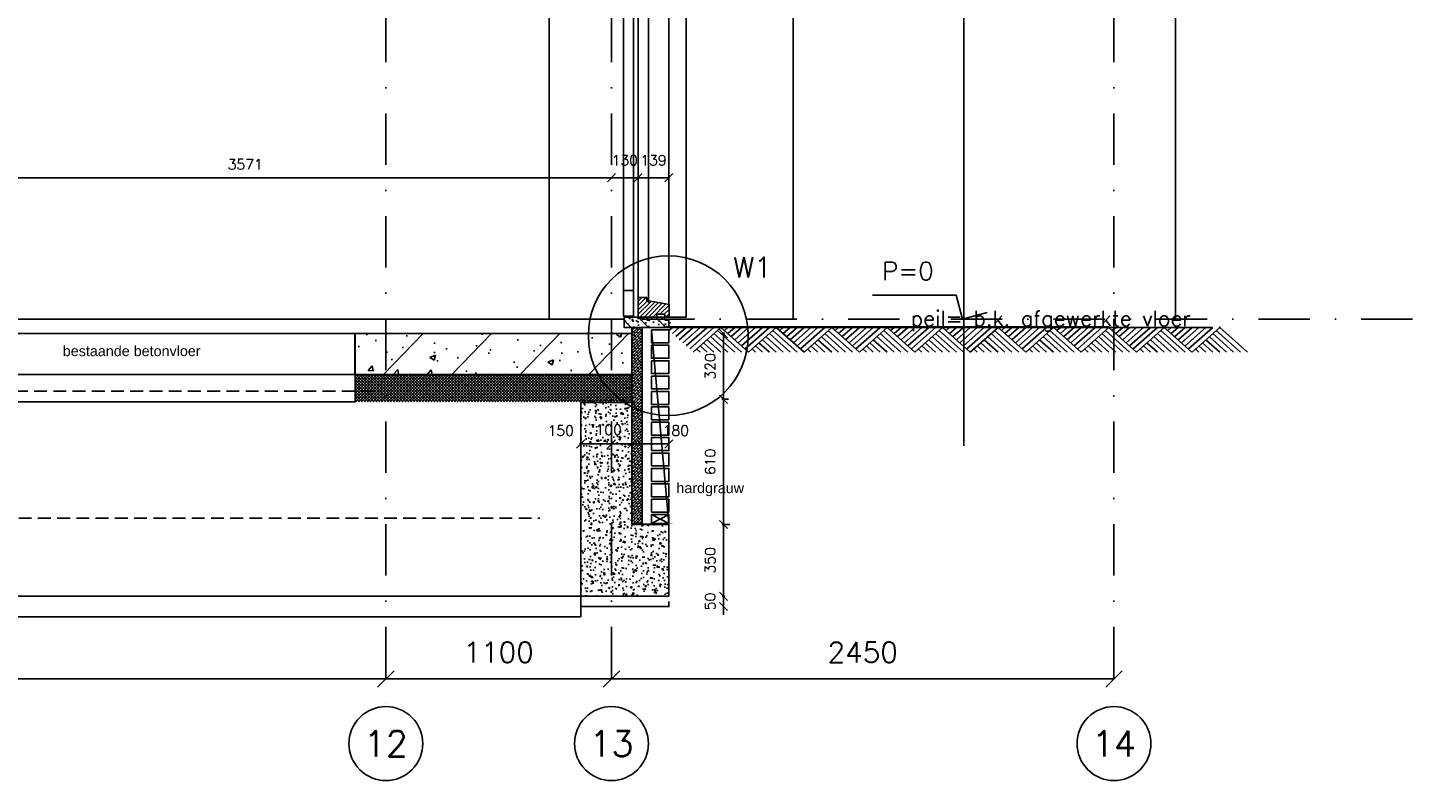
# Model space of a CAD drawing. Extents: x 0 to 317513, y 0 to 193913.
# Tile 35 of 69: x 217974 to 224762, y 90181 to 93865. Entities that reach past the tile are written whole.
import ezdxf
from ezdxf.enums import TextEntityAlignment as Align

# ---------------------------------------------------------------- set-up
doc = ezdxf.new("R2010")
doc.units = 0
doc.header["$LTSCALE"] = 20
doc.header["$MEASUREMENT"] = 0
doc.header["$PDSIZE"] = -1
for name, pattern in [('DASHDOT', [25, 12.5, -6.25, 0, -6.25]), ('DD1', [2.66667, 1.66667, -0.5, 0, -0.5]), ('HIDDEN', [9.375, 6.25, -3.125]), ('HIDDEN2', [4.6875, 3.125, -1.5625])]:
    doc.linetypes.add(name, pattern=pattern)
doc.layers.get('0').update_dxf_attribs({"linetype": 'CONTINUOUS'})
doc.layers.get('DEFPOINTS').update_dxf_attribs({"linetype": 'CONTINUOUS'})
for name, color, linetype in [('_DETAILNUMMERS', 4, 'CONTINUOUS'), ('_DETAILNUMMERSTEKST', 4, 'CONTINUOUS'), ('A--01A1_ACEER', 1, 'CONTINUOUS'), ('A--A21--_F-23-', 9, 'CONTINUOUS'), ('A--A23--_F--3-', 9, 'CONTINUOUS'), ('A--A26--_F--3-', 9, 'CONTINUOUS'), ('A--A35--_F--3-', 9, 'CONTINUOUS'), ('A--L$7A3-_STRAMIEN', 3, 'CONTINUOUS'), ('A--L11D5_GRONDWERK', 5, 'CONTINUOUS'), ('A--L13D2_VLOEREN', 2, 'CONTINUOUS'), ('A--L13D3_VLOEREN', 3, 'CONTINUOUS'), ('A--L13DC4_VLOEREN', 4, 'HIDDEN'), ('A--L16--', 7, 'CONTINUOUS'), ('A--L16--_F123-', 7, 'CONTINUOUS'), ('A--L16D4_FUNDERING', 4, 'CONTINUOUS'), ('A--L21--', 3, 'CONTINUOUS'), ('A--L21--_F-23-', 4, 'CONTINUOUS'), ('A--L21DC1_BUITENWAND', 1, 'HIDDEN'), ('A--L22D4_BINNENWAND', 4, 'CONTINUOUS'), ('A--L23--', 7, 'CONTINUOUS'), ('A--L23--_F--3-', 7, 'CONTINUOUS'), ('A--L26--_F--3-', 7, 'CONTINUOUS'), ('A--L28D1_KONSTRUKTIES', 1, 'CONTINUOUS'), ('A--L28DC1_KONSTRUKTIES', 1, 'HIDDEN2'), ('A--L31--', 2, 'CONTINUOUS'), ('A--L31--_F--3-', 7, 'CONTINUOUS'), ('A--L31--_F123--A1-BINNENKOZ', 1, 'CONTINUOUS'), ('A--M$1A-_F123-', 1, 'CONTINUOUS'), ('A--M01A1_MAATVOERING', 1, 'CONTINUOUS'), ('A--M01B1_HOOGTE_MAATV', 1, 'CONTINUOUS'), ('A--T$1A-_F123_20', 1, 'CONTINUOUS'), ('A--T$7A-_STRAMIEN', 2, 'CONTINUOUS'), ('A--T01B2_HOOGTE_MAATV', 2, 'CONTINUOUS'), ('A--T01B3_HOOGTE_MAATV', 3, 'CONTINUOUS'), ('STRAMIEN', 8, 'DD1'), ('X--LR---_CP', 7, 'CONTINUOUS')]:
    doc.layers.add(name, color=color, linetype=linetype)
doc.styles.add('ALFA-0_25', font='ROMANS')
doc.styles.add('EB2', font='ARIAL.TTF')
doc.styles.add('HIEMSTRA', font='romans.shx')
doc.styles.add('HOOGTEXT', font='ROMANS.shx', dxfattribs={"height": 2.5})
doc.dimstyles.get("Standard").update_dxf_attribs({"dimscale": 40, "dimtxt": 2.5, "dimasz": 2, "dimexe": 0.3, "dimexo": 0.3, "dimgap": 2, "dimtad": 1, "dimdec": 0, "dimzin": 0, "dimdsep": 46, "dimtxsty": 'HIEMSTRA', "dimblk1": 'OBLIQUE', "dimblk2": 'OBLIQUE', "dimsah": 1, "dimcen": 0.09, "dimdle": 0.3, "dimclrd": 1, "dimclre": 1, "dimclrt": 3, "dimadec": 0, "dimazin": 0, "dimtfac": 1, "dimtdec": 4, "dimtix": 1, "dimtmove": 2, "dimatfit": 3, "dimldrblk": 'OBLIQUE', "dimfxl": 0, "dimtvp": 625, "dimtolj": 1, "dimtzin": 0, "dimarcsym": 0})
doc.dimstyles.new('STANDARD$0', dxfattribs={"dimscale": 50, "dimtxt": 2.5, "dimasz": 2, "dimexe": 2, "dimexo": 0, "dimgap": 2, "dimtad": 1, "dimdec": 0, "dimzin": 0, "dimdsep": 46, "dimtxsty": 'ALFA-0_25', "dimblk1": 'OBLIQUE', "dimblk2": 'OBLIQUE', "dimsah": 1, "dimcen": -3, "dimdle": 2, "dimclrd": 1, "dimclre": 1, "dimclrt": 2, "dimadec": 0, "dimazin": 0, "dimtfac": 0.666667, "dimtofl": 0, "dimtmove": 2, "dimatfit": 3, "dimldrblk": 'OBLIQUE', "dimfxl": 0, "dimtvp": 0.833333, "dimtolj": 1, "dimtzin": 0, "dimarcsym": 0})

# ---------------------------------------------------------------- blocks, each defined once
blk = doc.blocks.new('_OBLIQUE')
at = {"color": 0, "linetype": 'ByBlock'}
blk.add_line((-0.5, -0.5), (0.5, 0.5), dxfattribs=at)
blk = doc.blocks.new('*D347')
at = {"color": 1, "linetype": 'ByBlock'}
for p, q in [((215419.1, 90705), (215419.1, 90693)), ((215419.1, 90693), (219719.1, 90693)), ((219719.1, 90705), (219719.1, 90693))]:
    blk.add_line(p, q, dxfattribs=at)
at = {"layer": 'DEFPOINTS', "color": 0, "linetype": 'ByBlock'}
for p in [(215419.1, 90693), (219719.1, 90693), (219719.1, 90693)]:
    blk.add_point(p, dxfattribs=at)
at = {"color": 1, "linetype": 'ByBlock', "xscale": 80, "yscale": 80, "zscale": 80, "rotation": 180}
blk.add_blockref('_OBLIQUE', (215419.1, 90693), dxfattribs=at)
at = {"color": 1, "linetype": 'ByBlock', "xscale": 80, "yscale": 80, "zscale": 80}
blk.add_blockref('_OBLIQUE', (219719.1, 90693), dxfattribs=at)
at = {"color": 3, "linetype": 'ByBlock', "insert": (217569.1, 90823), "char_height": 100, "attachment_point": 5, "style": 'HIEMSTRA'}
blk.add_mtext('\\A1;4300', dxfattribs=at)
blk = doc.blocks.new('*D348')
at = {"color": 1, "linetype": 'ByBlock'}
for p, q in [((219719.1, 90705), (219719.1, 90693)), ((219719.1, 90693), (220819.1, 90693)), ((220819.1, 90705), (220819.1, 90693))]:
    blk.add_line(p, q, dxfattribs=at)
at = {"layer": 'DEFPOINTS', "color": 0, "linetype": 'ByBlock'}
for p in [(219719.1, 90693), (220819.1, 90693), (220819.1, 90693)]:
    blk.add_point(p, dxfattribs=at)
at = {"color": 1, "linetype": 'ByBlock', "xscale": 80, "yscale": 80, "zscale": 80, "rotation": 180}
blk.add_blockref('_OBLIQUE', (219719.1, 90693), dxfattribs=at)
at = {"color": 1, "linetype": 'ByBlock', "xscale": 80, "yscale": 80, "zscale": 80}
blk.add_blockref('_OBLIQUE', (220819.1, 90693), dxfattribs=at)
at = {"color": 3, "linetype": 'ByBlock', "insert": (220269.1, 90823), "char_height": 100, "attachment_point": 5, "style": 'HIEMSTRA'}
blk.add_mtext('\\A1;1100', dxfattribs=at)
blk = doc.blocks.new('*D349')
at = {"color": 1, "linetype": 'ByBlock'}
for p, q in [((220819.1, 90705), (220819.1, 90693)), ((220819.1, 90693), (223269.1, 90693)), ((223269.1, 90705), (223269.1, 90693))]:
    blk.add_line(p, q, dxfattribs=at)
at = {"layer": 'DEFPOINTS', "color": 0, "linetype": 'ByBlock'}
for p in [(220819.1, 90693), (223269.1, 90693), (223269.1, 90693)]:
    blk.add_point(p, dxfattribs=at)
at = {"color": 1, "linetype": 'ByBlock', "xscale": 80, "yscale": 80, "zscale": 80, "rotation": 180}
blk.add_blockref('_OBLIQUE', (220819.1, 90693), dxfattribs=at)
at = {"color": 1, "linetype": 'ByBlock', "xscale": 80, "yscale": 80, "zscale": 80}
blk.add_blockref('_OBLIQUE', (223269.1, 90693), dxfattribs=at)
at = {"color": 3, "linetype": 'ByBlock', "insert": (222044.1, 90823), "char_height": 100, "attachment_point": 5, "style": 'HIEMSTRA'}
blk.add_mtext('\\A1;2450', dxfattribs=at)
blk = doc.blocks.new('*U506')
at = {"layer": 'A--L23--_F--3-', "color": 2, "linetype": 'Continuous'}
blk.add_lwpolyline([(0, 0), (0, -25), (-430, -25), (-430, 0)], dxfattribs=at)
blk = doc.blocks.new('*D354')
at = {"color": 1, "linetype": 'ByBlock'}
for p, q in [((221358, 92375.9), (221371.5, 92375.9)), ((221365.5, 92381.9), (221365.5, 92049.9)), ((221358, 92055.9), (221371.5, 92055.9))]:
    blk.add_line(p, q, dxfattribs=at)
at = {"layer": 'DEFPOINTS', "color": 0, "linetype": 'ByBlock'}
for p in [(221352, 92375.9), (221352, 92055.9), (221365.5, 92055.9)]:
    blk.add_point(p, dxfattribs=at)
at = {"color": 1, "linetype": 'ByBlock', "xscale": 40, "yscale": 40, "zscale": 40}
for p, rotation in [((221365.5, 92375.9), 90), ((221365.5, 92055.9), 270)]:
    blk.add_blockref('_OBLIQUE', p, dxfattribs=dict(at, rotation=rotation))
at = {"color": 2, "linetype": 'ByBlock', "insert": (221300.5, 92215.9), "char_height": 50, "attachment_point": 5, "rotation": 90, "style": 'HIEMSTRA'}
blk.add_mtext('\\A1;320', dxfattribs=at)
blk = doc.blocks.new('*D355')
at = {"color": 1, "linetype": 'ByBlock'}
for p, q in [((221389.9, 92055.9), (221359.5, 92055.9)), ((221365.5, 92061.9), (221365.5, 91439.9)), ((221396.4, 91445.9), (221359.5, 91445.9))]:
    blk.add_line(p, q, dxfattribs=at)
at = {"layer": 'DEFPOINTS', "color": 0, "linetype": 'ByBlock'}
for p in [(221395.9, 92055.9), (221365.5, 91445.9), (221402.4, 91445.9)]:
    blk.add_point(p, dxfattribs=at)
at = {"color": 1, "linetype": 'ByBlock', "xscale": 40, "yscale": 40, "zscale": 40}
for p, rotation in [((221365.5, 92055.9), 90), ((221365.5, 91445.9), 270)]:
    blk.add_blockref('_OBLIQUE', p, dxfattribs=dict(at, rotation=rotation))
at = {"color": 2, "linetype": 'ByBlock', "insert": (221300.5, 91750.9), "char_height": 50, "attachment_point": 5, "rotation": 90, "style": 'HIEMSTRA'}
blk.add_mtext('\\A1;610', dxfattribs=at)
blk = doc.blocks.new('*D356')
at = {"color": 1, "linetype": 'ByBlock'}
blk.add_line((220663.1, 91838.4), (220819.1, 91838.4), dxfattribs=at)
at = {"layer": 'DEFPOINTS', "color": 0, "linetype": 'ByBlock'}
for p in [(220669.1, 91838.4), (220819.1, 91838.4), (220819.1, 91838.4)]:
    blk.add_point(p, dxfattribs=at)
at = {"color": 1, "linetype": 'ByBlock', "xscale": 40, "yscale": 40, "zscale": 40, "rotation": 180}
blk.add_blockref('_OBLIQUE', (220669.1, 91838.4), dxfattribs=at)
at = {"color": 1, "linetype": 'ByBlock', "xscale": 40, "yscale": 40, "zscale": 40}
blk.add_blockref('_OBLIQUE', (220819.1, 91838.4), dxfattribs=at)
at = {"color": 2, "linetype": 'ByBlock', "insert": (220571.6, 91903.4), "char_height": 50, "attachment_point": 5, "style": 'HIEMSTRA'}
blk.add_mtext('\\A1;150', dxfattribs=at)
blk = doc.blocks.new('*D357')
at = {"color": 1, "linetype": 'ByBlock'}
blk.add_line((220813.1, 91838.4), (220919.1, 91838.4), dxfattribs=at)
at = {"layer": 'DEFPOINTS', "color": 0, "linetype": 'ByBlock'}
for p in [(220819.1, 91838.4), (220919.1, 91838.4), (220919.1, 91838.4)]:
    blk.add_point(p, dxfattribs=at)
at = {"color": 1, "linetype": 'ByBlock', "xscale": 40, "yscale": 40, "zscale": 40, "rotation": 180}
blk.add_blockref('_OBLIQUE', (220819.1, 91838.4), dxfattribs=at)
at = {"color": 1, "linetype": 'ByBlock', "xscale": 40, "yscale": 40, "zscale": 40}
blk.add_blockref('_OBLIQUE', (220919.1, 91838.4), dxfattribs=at)
at = {"color": 2, "linetype": 'ByBlock', "insert": (220805.3, 91907.7), "char_height": 50, "attachment_point": 5, "style": 'HIEMSTRA'}
blk.add_mtext('\\A1;100', dxfattribs=at)
blk = doc.blocks.new('*D358')
at = {"color": 1, "linetype": 'ByBlock'}
for p, q in [((220919.1, 91843.8), (220919.1, 91832.4)), ((221099.1, 91843.8), (221099.1, 91832.4)), ((220913.1, 91838.4), (221099.1, 91838.4))]:
    blk.add_line(p, q, dxfattribs=at)
at = {"layer": 'DEFPOINTS', "color": 0, "linetype": 'ByBlock'}
for p in [(220919.1, 91849.8), (221099.1, 91849.8), (221099.1, 91838.4)]:
    blk.add_point(p, dxfattribs=at)
at = {"color": 1, "linetype": 'ByBlock', "xscale": 40, "yscale": 40, "zscale": 40, "rotation": 180}
blk.add_blockref('_OBLIQUE', (220919.1, 91838.4), dxfattribs=at)
at = {"color": 1, "linetype": 'ByBlock', "xscale": 40, "yscale": 40, "zscale": 40}
blk.add_blockref('_OBLIQUE', (221099.1, 91838.4), dxfattribs=at)
at = {"color": 2, "linetype": 'ByBlock', "insert": (221132.9, 91903.4), "char_height": 50, "attachment_point": 5, "style": 'HIEMSTRA'}
blk.add_mtext('\\A1;180', dxfattribs=at)
blk = doc.blocks.new('*D359')
at = {"color": 1, "linetype": 'ByBlock'}
for p, q in [((221371.7, 91445.9), (221359.5, 91445.9)), ((221365.5, 91451.9), (221365.5, 91089.9)), ((221371.7, 91095.9), (221359.5, 91095.9))]:
    blk.add_line(p, q, dxfattribs=at)
at = {"layer": 'DEFPOINTS', "color": 0, "linetype": 'ByBlock'}
for p in [(221377.7, 91445.9), (221365.5, 91095.9), (221377.7, 91095.9)]:
    blk.add_point(p, dxfattribs=at)
at = {"color": 1, "linetype": 'ByBlock', "xscale": 40, "yscale": 40, "zscale": 40}
for p, rotation in [((221365.5, 91445.9), 90), ((221365.5, 91095.9), 270)]:
    blk.add_blockref('_OBLIQUE', p, dxfattribs=dict(at, rotation=rotation))
at = {"color": 2, "linetype": 'ByBlock', "insert": (221300.5, 91270.9), "char_height": 50, "attachment_point": 5, "rotation": 90, "style": 'HIEMSTRA'}
blk.add_mtext('\\A1;350', dxfattribs=at)
blk = doc.blocks.new('*D360')
at = {"color": 1, "linetype": 'ByBlock'}
for p, q in [((221365.5, 91095.9), (221365.5, 91135.9)), ((221365.5, 91095.9), (221365.5, 91045.9)), ((221365.5, 91045.9), (221365.5, 91005.9))]:
    blk.add_line(p, q, dxfattribs=at)
at = {"layer": 'DEFPOINTS', "color": 0, "linetype": 'ByBlock'}
for p in [(221365.5, 91095.9), (221365.5, 91045.9), (221365.5, 91045.9)]:
    blk.add_point(p, dxfattribs=at)
at = {"color": 1, "linetype": 'ByBlock', "xscale": 40, "yscale": 40, "zscale": 40}
for p, rotation in [((221365.5, 91095.9), 270), ((221365.5, 91045.9), 90)]:
    blk.add_blockref('_OBLIQUE', p, dxfattribs=dict(at, rotation=rotation))
at = {"color": 2, "linetype": 'ByBlock', "insert": (221300.5, 91070.9), "char_height": 50, "attachment_point": 5, "rotation": 90, "style": 'HIEMSTRA'}
blk.add_mtext('\\A1;50', dxfattribs=at)
blk = doc.blocks.new('*D367')
at = {"color": 1, "linetype": 'ByBlock'}
blk.add_line((220949, 93135.2), (221099, 93135.2), dxfattribs=at)
at = {"layer": 'DEFPOINTS', "color": 0, "linetype": 'ByBlock'}
for p in [(220949, 93135.2), (221099, 93135.2), (221099, 93135.2)]:
    blk.add_point(p, dxfattribs=at)
at = {"color": 1, "linetype": 'ByBlock', "xscale": 40, "yscale": 40, "zscale": 40, "rotation": 180}
blk.add_blockref('_OBLIQUE', (220949, 93135.2), dxfattribs=at)
at = {"color": 1, "linetype": 'ByBlock', "xscale": 40, "yscale": 40, "zscale": 40}
blk.add_blockref('_OBLIQUE', (221099, 93135.2), dxfattribs=at)
at = {"color": 2, "linetype": 'ByBlock', "insert": (221024, 93220.2), "char_height": 50, "attachment_point": 5, "style": 'ALFA-0_25'}
blk.add_mtext('\\A1;139', dxfattribs=at)
blk = doc.blocks.new('*D370')
at = {"color": 1, "linetype": 'ByBlock'}
blk.add_line((220949, 93135.2), (220819.1, 93135.2), dxfattribs=at)
at = {"layer": 'DEFPOINTS', "color": 0, "linetype": 'ByBlock'}
for p in [(220819.1, 93135.2), (220819.1, 93135.2), (220949, 93135.2)]:
    blk.add_point(p, dxfattribs=at)
at = {"color": 1, "linetype": 'ByBlock', "xscale": 40, "yscale": 40, "zscale": 40, "rotation": 180}
blk.add_blockref('_OBLIQUE', (220819.1, 93135.2), dxfattribs=at)
at = {"color": 1, "linetype": 'ByBlock', "xscale": 40, "yscale": 40, "zscale": 40}
blk.add_blockref('_OBLIQUE', (220949, 93135.2), dxfattribs=at)
at = {"color": 2, "linetype": 'ByBlock', "insert": (220884, 93220.2), "char_height": 50, "attachment_point": 5, "style": 'ALFA-0_25'}
blk.add_mtext('\\A1;130', dxfattribs=at)
blk = doc.blocks.new('HOOGTEP')
at = {"layer": 'A--M01A1_MAATVOERING'}
for p, q in [((0, 0), (0.62, 2.33)), ((0.62, 2.33), (8.79, 2.33)), ((-2.41, 0.65), (0, 0))]:
    blk.add_line(p, q, dxfattribs=at)
at = {"layer": 'A--M01B1_HOOGTE_MAATV'}
blk.add_line((-1.38, 0), (0.91, 0), dxfattribs=at)
at = {"layer": 'A--T01B2_HOOGTE_MAATV', "style": 'HOOGTEXT', "flags": 4}
blk.add_attdef('TEKST', (1.84, -0.67), '', height=1.5, dxfattribs=at)
at = {"layer": 'A--T01B3_HOOGTE_MAATV', "style": 'HOOGTEXT', "flags": 4}
blk.add_attdef('HOOGTE', (1.67, 3.82), '', height=1.75, dxfattribs=at)
blk = doc.blocks.new('Q010064-')
at = {"layer": 'A--L16--_F123-', "color": 1, "linetype": 'Continuous'}
for points in [[(37.5, -37.5), (75, 0)], [(75, -75), (150, 0)], [(112.5, -112.5), (225, 0)], [(150, -150), (300, 0)], [(187.5, -187.5), (375, 0)], [(225, -225), (450, 0)], [(262.5, -262.5), (525, 0)], [(300, -300), (600, 0)], [(900, -300), (600, 0)], [(600, -300), (450, -150)], [(675, -300), (487.5, -112.5)], [(750, -300), (525, -75)], [(825, -300), (562.5, -37.5)], [(375, -300), (337.5, -262.5)], [(450, -300), (375, -225)], [(525, -300), (412.5, -187.5)]]:
    blk.add_lwpolyline(points, dxfattribs=at)
at = {"layer": 'X--LR---_CP'}
blk.add_point((600, 0), dxfattribs=at)
blk.add_point((600, 0), dxfattribs=at)
blk = doc.blocks.new('A$C543B4771')
at = {"layer": 'A--L16--', "xscale": 0.4504033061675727, "yscale": 0.3999999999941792}
for p in [(-16.9, 120), (253.4, 120), (523.6, 120), (793.8, 120), (1064.1, 120)]:
    blk.add_blockref('Q010064-', p, dxfattribs=at)
blk = doc.blocks.new('*D447')
at = {"layer": 'A--M$1A-_F123-', "color": 1, "lineweight": -2}
blk.add_line((220819, 93135.2), (217248.1, 93135.2), dxfattribs=at)
at = {"layer": 'DEFPOINTS', "color": 0}
for p in [(217248.1, 93135.2), (217248.1, 93135.2), (220819, 93135.2)]:
    blk.add_point(p, dxfattribs=at)
at = {"layer": 'A--M$1A-_F123-', "color": 1, "lineweight": -2, "xscale": 40, "yscale": 40, "zscale": 40, "rotation": 180}
blk.add_blockref('_OBLIQUE', (217248.1, 93135.2), dxfattribs=at)
at = {"layer": 'A--M$1A-_F123-', "color": 1, "lineweight": -2, "xscale": 40, "yscale": 40, "zscale": 40}
blk.add_blockref('_OBLIQUE', (220819, 93135.2), dxfattribs=at)
at = {"layer": 'A--M$1A-_F123-', "color": 2, "insert": (219033.5, 93200.2), "char_height": 50, "attachment_point": 5, "style": 'ALFA-0_25'}
blk.add_mtext('\\A1;3571', dxfattribs=at)

msp = doc.modelspace()

# ---------------------------------------------------------------- hatches: boundary and pattern name
at = {"layer": 'A--A21--_F-23-'}
h = msp.add_hatch(dxfattribs=at)
h.set_pattern_fill('ANSI38', color=256, scale=80, style=0)
h.set_pattern_definition([(45, (84738.761, -4305), (-7.0710678, 7.0710678), []), (135, (84738.761, -4305), (-21.21320344, 7.0710678), [25, -15])])
h.paths.add_polyline_path([(220969.1, 91450.9), (220919.1, 91450.9), (220919.1, 92405.9), (220969.1, 92405.9)])
at = {"layer": 'A--A23--_F--3-'}
h = msp.add_hatch(dxfattribs=at)
h.set_pattern_fill('ALFABET', color=256, scale=40, angle=1, style=0, pattern_type=2)
h.set_pattern_definition([(46, (200610.76, 93821.48), (-172.6416, 166.718), []), (51, (200610.76, 93821.48), (287.2984, -20.09), [30, -330]), (356, (200610.76, 93821.48), (-60.743, 299.8624), [24, -264]), (101.4514, (200634.7, 93819.8), (226.5556, 279.7724), [25.496, -280.457]), (47.1842, (200609.36, 93901.46), (427.987, -58.747), [45, -495]), (97.6356, (200645.03, 93896.57), (367.008, 396.113), [38.244, -420.685]), (352.1842, (200609.36, 93901.46), (367.008, 396.113), [36, -396]), (22, (200649.7, 93882.17), (241.537, -156.856), [30, -330]), (327, (200649.7, 93882.17), (92.249, 291.7144), [24, -264]), (72.4514, (200669.83, 93869.1), (333.7863, 134.858), [25.496, -280.457]), (38.5, (200610.76, 93821.48), (2.5393, 133.22215), [0, -260.8, 0, -268, 0, -265]), (8.5, (200610.76, 93821.48), (102.4584, 159.5771), [0, -152.8, 0, -254.8, 0, -101]), (328.5, (200521.57, 93819.92), (213.6539, -5.294), [0, -100, 0, -312, 0, -414]), (318.5, (200481.58, 93819.22), (232.5401, 44.1071), [0, -130, 0, -207.2, 0, -294]), (318.5, (200481.58, 93819.22), (232.5401, 44.1071), [0, -130, 0, -207.2, 0, -294])])
h.paths.add_polyline_path([(219568.07, 92175.9), (220919.1, 92175.9), (220919.1, 92375.9), (219568.07, 92375.9)])
h = msp.add_hatch(dxfattribs=at)
h.set_pattern_fill('ALFAKRS', color=256, scale=10, style=0, pattern_type=2)
h.set_pattern_definition([(45, (154138.517, 10), (-7.0710678, 7.0710678), []), (135, (154138.517, 10), (-7.0710678, -7.0710678), [])])
h.paths.add_polyline_path([(221779.1, 92043.9), (219568.07, 92043.9), (219568.07, 92175.9), (220919.1, 92175.9), (220919.1, 92055.9), (220919.1, 92043.9)])
h = msp.add_hatch(dxfattribs=at)
h.set_pattern_fill('AR-CONC', color=256, scale=10, style=0)
h.set_pattern_definition([(50, (189323.926, 93811.477), (71.72602, -6.27521), [7.5, -82.5]), (355, (189323.93, 93811.48), (-13.87513, 75.21921), [6, -66]), (100.4514, (189329.904, 93810.954), (57.85094, 68.94395), [6.37402, -70.11421]), (46.1842, (189323.93, 93831.48), (106.7241, -16.5519), [11.25, -123.75]), (96.6356, (189332.82, 93830.1), (93.46627, 97.4118), [9.56103, -105.1713]), (351.1842, (189323.93, 93831.48), (93.4662, 97.41186), [9, -99]), (21, (189333.926, 93826.477), (59.6907, -40.26189), [7.5, -82.5]), (326, (189333.93, 93826.48), (24.33153, 72.515), [6, -66]), (71.4514, (189338.9, 93823.12), (84.02226, 32.25305), [6.37402, -70.11421]), (37.5, (189323.926, 93811.477), (1.215986, 33.289385), [0, -65.2, 0, -67, 0, -66.25]), (7.5, (189323.926, 93811.477), (26.306954, 39.44117), [0, -38.2, 0, -63.7, 0, -25.25]), (327.5, (189301.626, 93811.477), (53.382244, -2.255487), [0, -25, 0, -78, 0, -103.5]), (317.5, (189291.626, 93811.477), (58.31862, 10.0105), [0, -32.5, 0, -51.8, 0, -73.5])])
h.paths.add_polyline_path([(220644.1, 92040.9), (220919.1, 92040.9), (220919.1, 92055.9), (220644.1, 92055.9)])
h = msp.add_hatch(dxfattribs=at)
h.set_pattern_fill('AR-CONC', color=256, scale=10, style=0)
h.set_pattern_definition([(130, (220506.576, 91457.07), (-71.726, -6.275), [7.5, -82.5]), (185, (220506.58, 91457.07), (13.875, 75.219), [6, -66]), (79.549, (220500.6, 91456.546), (-57.851, 68.944), [6.374, -70.114]), (133.816, (220506.58, 91477.07), (-106.724, -16.552), [11.25, -123.75]), (83.364, (220497.68, 91475.69), (-93.466, 97.412), [9.561, -105.171]), (188.816, (220506.58, 91477.07), (-93.466, 97.412), [9, -99]), (159, (220496.576, 91472.07), (-59.6907, -40.262), [7.5, -82.5]), (214, (220496.58, 91472.07), (-24.3315, 72.515), [6, -66]), (108.549, (220491.6, 91468.714), (-84.022, 32.253), [6.374, -70.114]), (142.5, (220506.576, 91457.07), (-1.216, 33.2894), [0, -65.2, 0, -67, 0, -66.25]), (172.5, (220506.576, 91457.07), (-26.307, 39.4412), [0, -38.2, 0, -63.7, 0, -25.25]), (212.5, (220528.876, 91457.07), (-53.3822, -2.2555), [0, -25, 0, -78, 0, -103.5]), (222.5, (220538.876, 91457.07), (-58.3186, 10.0105), [0, -32.5, 0, -51.8, 0, -73.5])])
h.paths.add_polyline_path([(220919.1, 91440.9), (220719.1, 91515.9), (220719.1, 92055.9), (220919.1, 92055.9)])
h.paths.add_polyline_path([(220719.1, 91515.9), (220669.1, 91515.9), (220669.1, 92055.9), (220719.1, 92055.9)])
h.paths.add_polyline_path([(220719.1, 91415.9), (220719.1, 91515.9), (220919.1, 91440.9), (220919.1, 91445.9)])
h.paths.add_polyline_path([(220669.1, 91515.9), (220719.1, 91515.9), (220719.1, 91415.9), (220669.1, 91415.9)])
h = msp.add_hatch(dxfattribs=at)
h.set_pattern_fill('AR-CONC', color=256, scale=10, style=0)
h.set_pattern_definition([(130, (220556.576, 91476.33), (-71.726, -6.275), [7.5, -82.5]), (185, (220556.58, 91476.33), (13.875, 75.219), [6, -66]), (79.549, (220550.6, 91475.81), (-57.851, 68.944), [6.374, -70.114]), (133.816, (220556.58, 91496.33), (-106.724, -16.552), [11.25, -123.75]), (83.364, (220547.68, 91494.95), (-93.466, 97.412), [9.561, -105.171]), (188.816, (220556.58, 91496.33), (-93.466, 97.412), [9, -99]), (159, (220546.576, 91491.33), (-59.6907, -40.262), [7.5, -82.5]), (214, (220546.58, 91491.33), (-24.3315, 72.515), [6, -66]), (108.549, (220541.6, 91487.98), (-84.022, 32.253), [6.374, -70.114]), (142.5, (220556.576, 91476.333), (-1.216, 33.2894), [0, -65.2, 0, -67, 0, -66.25]), (172.5, (220556.576, 91476.333), (-26.307, 39.4412), [0, -38.2, 0, -63.7, 0, -25.25]), (212.5, (220578.876, 91476.333), (-53.3822, -2.2555), [0, -25, 0, -78, 0, -103.5]), (222.5, (220588.876, 91476.333), (-58.3186, 10.0105), [0, -32.5, 0, -51.8, 0, -73.5])])
h.paths.add_polyline_path([(220939.1, 91445.9), (221084.1, 91445.9), (221099.1, 91095.9), (220939.1, 91095.9)])
h.paths.add_polyline_path([(220669.1, 91415.9), (220939.1, 91445.9), (220939.1, 91095.9), (220669.1, 91095.9)])
at = {"layer": 'A--A26--_F--3-'}
h = msp.add_hatch(dxfattribs=at)
h.set_pattern_fill('ALFABET', color=9, scale=10, style=0, pattern_type=2)
h.set_pattern_definition([(315, (128665.08, -87467.247), (-42.426407, -42.426407), []), (310, (128665.08, -87467.247), (71.726018, 6.275213), [7.5, -82.5]), (5, (128665.08, -87467.25), (-13.875133, -75.219213), [6, -66]), (259.5486, (128671.055, -87466.724), (57.850938, -68.943954), [6.37402, -70.11421]), (313.8158, (128665.08, -87487.25), (106.724105, 16.5519), [11.25, -123.75]), (263.3644, (128673.97, -87485.87), (93.46627, -97.411787), [9.56103, -105.1713]), (8.8158, (128665.08, -87487.25), (93.466195, -97.41186), [9, -99]), (339, (128675.08, -87482.247), (59.690705, 40.261889), [7.5, -82.5]), (34, (128675.08, -87482.25), (24.331533, -72.515005), [6, -66]), (288.5486, (128680.05, -87478.89), (84.022263, -32.25305), [6.37402, -70.11421]), (322.5, (128665.078, -87467.247), (1.2159855, -33.2893854), [0, -65.2, 0, -67, 0, -66.25]), (352.5, (128665.078, -87467.247), (26.306954, -39.441171), [0, -38.2, 0, -63.7, 0, -25.25]), (32.5, (128642.778, -87467.247), (53.3822436, 2.255487), [0, -25, 0, -78, 0, -103.5]), (42.5, (128632.78, -87467.247), (58.318617, -10.010498), [0, -32.5, 0, -51.8, 0, -73.5]), (42.5, (128632.78, -87467.247), (58.318617, -10.010498), [0, -32.5, 0, -51.8, 0, -73.5])])
h.paths.add_polyline_path([(220880.98, 92455.9), (221075.98, 92455.9), (221080.98, 92440.9), (221110.98, 92440.9), (221110.98, 92405.9), (220880.98, 92405.9)])
at = {"layer": 'A--A35--_F--3-'}
h = msp.add_hatch(dxfattribs=at)
h.set_pattern_fill('ALFALINE', color=256, scale=15, style=0, pattern_type=2)
h.set_pattern_definition([(45, (41218.494, 10), (-10.6066017, 10.6066017), [])])
h.paths.add_polyline_path([(221099.76, 92517.37), (220990.76, 92536.9), (220990.76, 92550.9), (220949.76, 92550.9), (220949.76, 92455.9), (220959.76, 92455.92), (221033.4, 92455.9), (220993.81, 92455.9), (221014.67, 92455.9), (221039.76, 92455.9), (221039.76, 92469.92), (221076.76, 92469.92), (221084.76, 92455.92), (221099.76, 92455.9)])

# ---------------------------------------------------------------- linework, layer by layer
at = {"layer": '_DETAILNUMMERS'}
msp.add_circle((221095.83, 92365.71), 389.41, dxfattribs=at)
at = {"layer": 'A--01A1_ACEER'}
for p, q in [((222537.3, 91828.8), (222537.3, 104253.72)), ((220515.07, 95505.9), (220515.07, 92445.9)), ((221014.1, 92393.9), (221099.1, 91450.9))]:
    msp.add_line(p, q, dxfattribs=at)
for points in [[(221014.1, 92393.9), (221099.1, 92393.9), (221099.1, 92330.9), (221014.1, 92330.9)], [(221014.1, 92318.9), (221099.1, 92318.9), (221099.1, 92255.9), (221014.1, 92255.9)], [(221014.1, 92243.9), (221099.1, 92243.9), (221099.1, 92180.9), (221014.1, 92180.9)], [(221014.1, 92168.9), (221099.1, 92168.9), (221099.1, 92105.9), (221014.1, 92105.9)], [(221014.1, 92093.9), (221099.1, 92093.9), (221099.1, 92030.9), (221014.1, 92030.9)], [(221014.1, 91955.9), (221099.1, 91955.9), (221099.1, 92018.9), (221014.1, 92018.9)], [(221014.1, 91880.9), (221099.1, 91880.9), (221099.1, 91943.9), (221014.1, 91943.9)], [(221014.1, 91805.9), (221099.1, 91805.9), (221099.1, 91868.9), (221014.1, 91868.9)], [(221014.1, 91730.9), (221099.1, 91730.9), (221099.1, 91793.9), (221014.1, 91793.9)], [(221014.1, 91655.9), (221099.1, 91655.9), (221099.1, 91718.9), (221014.1, 91718.9)], [(221014.1, 91580.9), (221099.1, 91580.9), (221099.1, 91643.9), (221014.1, 91643.9)], [(221014.1, 91505.9), (221099.1, 91505.9), (221099.1, 91568.9), (221014.1, 91568.9)], [(221014.1, 91450.9), (221099.1, 91450.9), (221099.1, 91493.9), (221014.1, 91493.9)]]:
    msp.add_lwpolyline(points, close=True, dxfattribs=at)
at = {"layer": 'A--L$7A3-_STRAMIEN', "linetype": 'Continuous', "extrusion": (0, 0, -1)}
for centre in [(219719.1, 90378.29), (220819.1, 90378.29), (223269.1, 90378.29)]:
    msp.add_ellipse(centre, major_axis=(-127.28, 127.28), ratio=1, dxfattribs=at)
at = {"layer": 'A--L11D5_GRONDWERK'}
for p, q in [((221073.94, 92408.9), (223246.2, 92408.9)), ((221073.94, 92405.9), (223746.2, 92405.9))]:
    msp.add_line(p, q, dxfattribs=at)
at = {"layer": 'A--L13D2_VLOEREN'}
msp.add_line((220880.98, 92445.9), (180579.34, 92445.9), dxfattribs=at)
at = {"layer": 'A--L13D3_VLOEREN'}
msp.add_lwpolyline([(220969.1, 91450.9), (220919.1, 91450.9), (220919.1, 92405.9), (220969.1, 92405.9)], close=True, dxfattribs=at)
at = {"layer": 'A--L13DC4_VLOEREN', "const_width": 1}
msp.add_lwpolyline([(220837.52, 92040.9), (220919.1, 92040.9), (220919.1, 91450.9), (221117.57, 91450.9), (221117.57, 91407.06)], dxfattribs=at)
at = {"layer": 'A--L16D4_FUNDERING'}
msp.add_line((220669.1, 91415.9), (220669.1, 92040.9), dxfattribs=at)
for points in [[(221099.1, 91095.9), (221099.1, 91445.9), (220919.1, 91445.9)], [(220669.1, 91415.9), (220669.1, 91095.9), (221099.1, 91095.9)]]:
    msp.add_lwpolyline(points, dxfattribs=at)
at = {"layer": 'A--L21--_F-23-', "linetype": 'Continuous'}
msp.add_line((220939.1, 92040.9), (220919.1, 92040.9), dxfattribs=at)
for points in [[(219569.1, 92175.9), (213569.1, 92175.9), (213569.1, 92375.9), (219569.1, 92375.9)], [(219568.07, 92175.9), (220919.1, 92175.9), (220919.1, 92375.9), (219568.07, 92375.9)]]:
    msp.add_lwpolyline(points, close=True, dxfattribs=at)
msp.add_lwpolyline([(220939.1, 92040.9), (220939.1, 92040.9), (220669.1, 92040.9), (220669.1, 91095.9)], dxfattribs=at)
at = {"layer": 'A--L21DC1_BUITENWAND'}
for p, q in [((221014.1, 91493.9), (221099.1, 91450.9)), ((221099.1, 91493.9), (221014.1, 91450.9))]:
    msp.add_line(p, q, dxfattribs=at)
at = {"layer": 'A--L22D4_BINNENWAND'}
msp.add_line((220919.1, 92055.9), (220919.1, 91445.9), dxfattribs=at)
at = {"layer": 'A--L23--'}
msp.add_lwpolyline([(218099.1, 92043.9), (219570.12, 92043.9), (219570.12, 92175.9), (213569.1, 92175.9), (213569.1, 92055.9), (213569.1, 92055.9), (213569.1, 92043.9)], close=True, dxfattribs=at)
at = {"layer": 'A--L26--_F--3-', "color": 4, "linetype": 'Continuous'}
msp.add_lwpolyline([(220880.98, 92455.9), (221075.98, 92455.9), (221080.98, 92440.9), (221099.1, 92440.9), (221099.1, 92405.9), (220880.98, 92405.9)], close=True, dxfattribs=at)
at = {"layer": 'A--L28D1_KONSTRUKTIES'}
for p, q in [((223569.1, 92445.9), (223569.1, 96145.9)), ((221705.28, 92445.9), (221705.28, 95245.9))]:
    msp.add_line(p, q, dxfattribs=at)
at = {"layer": 'A--L28DC1_KONSTRUKTIES'}
for p, q in [((213504.48, 92095.9), (219659.33, 92095.9)), ((159429.26, 91475.9), (220470.17, 91475.9))]:
    msp.add_line(p, q, dxfattribs=at)
at = {"layer": 'A--L31--'}
msp.add_lwpolyline([(170944.26, 90995.9), (220669.1, 90995.9), (220669.1, 91095.9), (170944.26, 91095.9)], dxfattribs=at)
at = {"layer": 'A--L31--_F--3-', "color": 2, "linetype": 'Continuous'}
for points in [[(220877.2, 92460.9), (220927.2, 92460.9), (220927.2, 92585.9), (220877.2, 92585.9)], [(221099.76, 92517.37), (220990.76, 92536.9), (220990.76, 92550.9), (220949.76, 92550.9), (220949.76, 92455.9), (220959.76, 92455.92), (221033.4, 92455.9), (220993.81, 92455.9), (221014.67, 92455.9), (221039.76, 92455.9), (221039.76, 92469.92), (221076.76, 92469.92), (221084.76, 92455.92), (221099.76, 92455.9)]]:
    msp.add_lwpolyline(points, close=True, dxfattribs=at)
at = {"layer": 'A--L31--_F123--A1-BINNENKOZ'}
for p, q in [((221183.99, 92455.9), (221183.98, 98424.52)), ((220877.2, 94882.31), (220877.2, 92585.9)), ((220927.2, 94882.31), (220927.2, 92585.9)), ((220948.98, 94876.9), (220948.98, 92540.9)), ((220999.98, 94855.9), (220999.98, 92525.11)), ((221098.98, 94857.05), (221098.98, 92507.37)), ((221183.99, 92455.9), (221099.76, 92455.9))]:
    msp.add_line(p, q, dxfattribs=at)
at = {"layer": 'STRAMIEN', "linetype": 'DASHDOT'}
for p, q in [((219719.1, 109950.72), (219719.1, 90560.27)), ((220819.1, 109950.72), (220819.1, 90560.27)), ((223269.1, 109950.72), (223269.1, 90560.27)), ((232225.64, 92445.9), (154613.05, 92445.9))]:
    msp.add_line(p, q, dxfattribs=at)

# ---------------------------------------------------------------- block references
ref = msp.add_blockref('HOOGTEP', (222530.89, 92445.9), dxfattribs=dict(xscale=-50, yscale=50, zscale=50))
ref.add_attrib('TEKST', 'peil= b.k. afgewerkte vloer', (222278.19, 92412.34), dxfattribs={"layer": 'A--T01B2_HOOGTE_MAATV', "height": 75, "style": 'HOOGTEXT', "flags": 4})
ref.add_attrib('HOOGTE', 'P=0', (222138.93, 92636.87), dxfattribs={"layer": 'A--T01B3_HOOGTE_MAATV', "height": 87.5, "style": 'HOOGTEXT', "flags": 4})
at = {"layer": 'A--L21--'}
for p in [(221099.1, 92285.9), (222450.31, 92285.9)]:
    msp.add_blockref('A$C543B4771', p, dxfattribs=at)
at = {"layer": 'A--L23--'}
msp.add_blockref('*U506', (221099.1, 91070.9), dxfattribs=at)

# ---------------------------------------------------------------- texts
at = {"layer": '_DETAILNUMMERSTEKST', "style": 'HIEMSTRA'}
msp.add_text('W1', height=100, dxfattribs=at).set_placement((221412.26, 92648.48))
at = {"layer": 'A--T$1A-_F123_20', "style": 'EB2'}
for s, p in [('bestaande betonvloer', (218144.08, 92266.05)), ('hardgrauw', (221135.63, 91598.62))]:
    msp.add_text(s, height=50, dxfattribs=at).set_placement(p)
at = {"layer": 'A--T$7A-_STRAMIEN', "style": 'ALFA-0_25'}
for s, p in [('12', (219719.1, 90378.29)), ('13', (220819.1, 90378.29)), ('14', (223269.1, 90378.29))]:
    msp.add_text(s, height=125, dxfattribs=at).set_placement(p, align=Align.MIDDLE_CENTER)

# ---------------------------------------------------------------- dimensions: what is measured, and where the dimension line sits
at = {"layer": 'A--M$1A-_F123-'}
for base, p1, p2, dimstyle, override, picture, middle in [((217248.1, 93135.22), (220818.98, 93135.22), (217248.1, 93135.22), 'STANDARD$0', {"dimscale": 20, "dimexe": 0, "dimexo": 0, "dimcen": 0, "dimdle": 0, "dimclrt": 2, "dimtfac": 0.75, "dimtvp": 1.5}, '*D447', (219033.54, 93200.22)), ((220819.1, 93135.22), (220948.98, 93135.22), (220819.1, 93135.22), 'STANDARD$0', {"dimscale": 20, "dimexe": 0, "dimexo": 0, "dimcen": 0, "dimdle": 0, "dimclrt": 2, "dimtfac": 0.75, "dimtvp": 1.5}, '*D370', (220884.04, 93220.22)), ((219719.1, 90692.95), (215419.1, 90692.95), (219719.1, 90692.95), 'Standard', {"dimexe": 0, "dimcen": 0, "dimdle": 0, "dimtfac": 0.75, "dimtvp": 1.5}, '*D347', (217569.1, 90822.95)), ((220819.1, 90692.95), (219719.1, 90692.95), (220819.1, 90692.95), 'Standard', {"dimexe": 0, "dimcen": 0, "dimdle": 0, "dimtfac": 0.75, "dimtvp": 1.5}, '*D348', (220269.1, 90822.95)), ((223269.1, 90692.95), (220819.1, 90692.95), (223269.1, 90692.95), 'Standard', {"dimexe": 0, "dimcen": 0, "dimdle": 0, "dimtfac": 0.75, "dimtvp": 1.5}, '*D349', (222044.1, 90822.95))]:
    dim = msp.add_linear_dim(base=base, p1=p1, p2=p2, dimstyle=dimstyle, override=override, dxfattribs=at)
    dim.commit()
    dim.dimension.update_dxf_attribs({"geometry": picture, "text_midpoint": middle})
dim = msp.add_linear_dim(base=(221098.98, 93135.22), p1=(220948.98, 93135.22), p2=(221098.98, 93135.22), text='139', dimstyle='STANDARD$0', override={"dimscale": 20, "dimexe": 0, "dimexo": 0, "dimcen": 0, "dimdle": 0, "dimclrt": 2, "dimtfac": 0.75, "dimtvp": 1.5}, dxfattribs=at)
dim.commit()
dim.dimension.update_dxf_attribs({"geometry": '*D367', "text_midpoint": (221023.98, 93220.22)})
at = {"layer": 'A--M$1A-_F123-', "color": 2, "linetype": 'Continuous'}
for base, p1, p2, picture, middle in [((221365.47, 92055.9), (221352.01, 92375.9), (221352.01, 92055.9), '*D354', (221300.47, 92215.9)), ((221365.47, 91445.9), (221395.89, 92055.9), (221402.39, 91445.9), '*D355', (221300.47, 91750.9))]:
    dim = msp.add_linear_dim(base=base, p1=p1, p2=p2, angle=90, dimstyle='Standard', override={"dimscale": 20, "dimclrt": 2}, dxfattribs=at)
    dim.commit()
    dim.dimension.update_dxf_attribs({"geometry": picture, "text_midpoint": middle})
at = {"layer": 'A--M$1A-_F123-'}
for base, p1, p2, picture, middle in [((220819.1, 91838.37), (220669.1, 91838.37), (220819.1, 91838.37), '*D356', (220571.61, 91903.37)), ((220919.1, 91838.37), (220819.1, 91838.37), (220919.1, 91838.37), '*D357', (220805.33, 91907.7)), ((221099.1, 91838.37), (220919.1, 91849.8), (221099.1, 91849.8), '*D358', (221132.88, 91903.37))]:
    dim = msp.add_linear_dim(base=base, p1=p1, p2=p2, dimstyle='Standard', override={"dimscale": 20, "dimclrt": 2}, dxfattribs=at)
    dim.commit()
    dim.dimension.update_dxf_attribs({"geometry": picture, "text_midpoint": middle, "dimtype": 160})
for base, p1, p2, picture, middle in [((221365.47, 91095.9), (221377.68, 91445.9), (221377.68, 91095.9), '*D359', (221300.47, 91270.9)), ((221365.47, 91045.9), (221365.47, 91095.9), (221365.47, 91045.9), '*D360', (221300.47, 91070.9))]:
    dim = msp.add_linear_dim(base=base, p1=p1, p2=p2, angle=90, dimstyle='Standard', override={"dimscale": 20, "dimclrt": 2}, dxfattribs=at)
    dim.commit()
    dim.dimension.update_dxf_attribs({"geometry": picture, "text_midpoint": middle})

doc.saveas('drawing.dxf')
